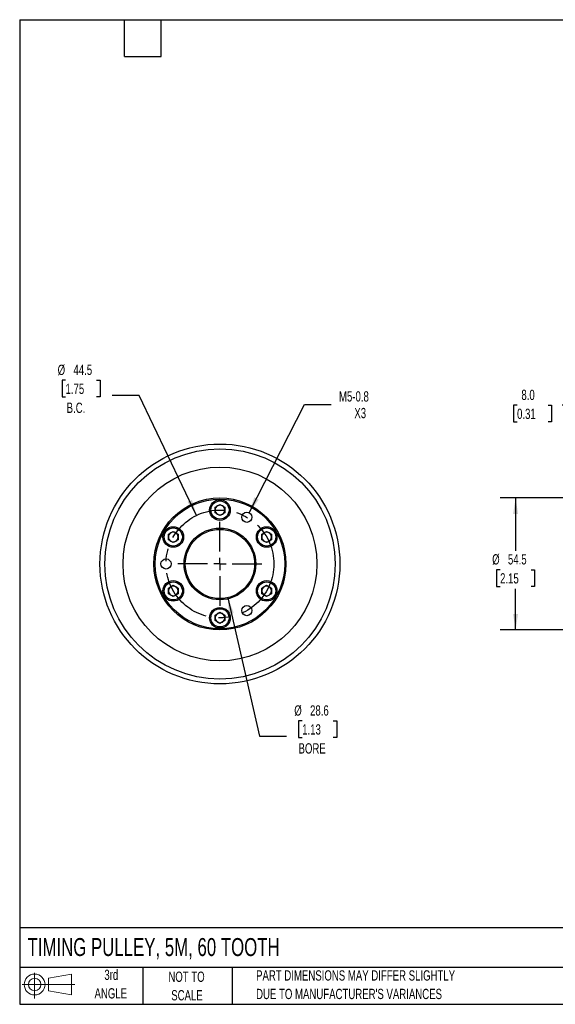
# Model space of a CAD drawing. Header units: millimetres. Extents: x 13 to 546, y 13 to 419.
# Tile 1 of 6: x 13 to 234, y 13 to 419. Entities that reach past the tile are written whole.
import ezdxf

# ---------------------------------------------------------------- set-up
doc = ezdxf.new("R2010")
doc.units = ezdxf.units.MM
doc.header["$LTSCALE"] = 2
doc.linetypes.add('CENTERX2', pattern=[20.32, 12.7, -2.54, 2.54, -2.54])
doc.layers.add('CENTER', color=40, linetype='CENTERX2')
doc.layers.add('SLD-DEFPOINTS', color=7, linetype='Continuous')
doc.layers.add('DIMENSIONS', color=140, linetype='Continuous', lineweight=25)
doc.layers.add('TEXT', color=140, linetype='Continuous', lineweight=25)
doc.styles.add('SLDTEXTSTYLE0', font='TXT', dxfattribs={"width": 0.7})
doc.dimstyles.new('SLDDIMSTYLE0', dxfattribs={"dimtxt": 4.316016, "dimasz": 6.604, "dimexe": 0, "dimexo": 0.0625, "dimgap": 1.079004, "dimtad": 0, "dimtih": 1, "dimtoh": 1, "dimrnd": 1e-09, "dimzin": 12, "dimdsep": 46, "dimtxsty": 'SLDTEXTSTYLE0', "dimsah": 1, "dimcen": 0, "dimadec": 0, "dimazin": 3, "dimtfac": 1, "dimtofl": 0, "dimtmove": 0, "dimatfit": 3, "dimfxl": 0, "dimfrac": 2, "dimtolj": 1, "dimtzin": 12, "dimarcsym": 0})
doc.dimstyles.new('SLDDIMSTYLE1', dxfattribs={"dimtxt": 4.316016, "dimasz": 6.604, "dimexe": 0, "dimexo": 0.0625, "dimgap": 1.079004, "dimtad": 0, "dimtih": 1, "dimtoh": 1, "dimrnd": 1e-09, "dimzin": 12, "dimdsep": 46, "dimtxsty": 'SLDTEXTSTYLE0', "dimsah": 1, "dimcen": 0, "dimadec": 0, "dimazin": 3, "dimtfac": 1, "dimtofl": 0, "dimtmove": 0, "dimatfit": 3, "dimfxl": 0, "dimfrac": 2, "dimtolj": 1, "dimtzin": 12, "dimarcsym": 0})
doc.dimstyles.new('SLDDIMSTYLE3', dxfattribs={"dimtxt": 4.316016, "dimasz": 6.604, "dimexe": 0, "dimexo": 0.0625, "dimgap": 1.079004, "dimtad": 0, "dimtih": 1, "dimtoh": 1, "dimrnd": 1e-09, "dimzin": 12, "dimdsep": 46, "dimtxsty": 'SLDTEXTSTYLE0', "dimsah": 1, "dimcen": 0.09, "dimadec": 0, "dimazin": 3, "dimtfac": 1, "dimtofl": 0, "dimtmove": 0, "dimatfit": 3, "dimfxl": 0, "dimfrac": 2, "dimtolj": 1, "dimtzin": 12, "dimarcsym": 0})
doc.dimstyles.new('SLDDIMSTYLE4', dxfattribs={"dimtxt": 4.316016, "dimasz": 6.604, "dimexe": 0, "dimexo": 0.0625, "dimgap": 1.079004, "dimtad": 0, "dimtih": 1, "dimtoh": 1, "dimrnd": 1e-09, "dimzin": 4, "dimdsep": 46, "dimtxsty": 'SLDTEXTSTYLE0', "dimsah": 1, "dimcen": 0.09, "dimadec": 0, "dimazin": 1, "dimtfac": 1, "dimtmove": 0, "dimatfit": 0, "dimfxl": 0, "dimfrac": 2, "dimtolj": 1, "dimtzin": 12, "dimarcsym": 0})

# ---------------------------------------------------------------- blocks, each defined once
blk = doc.blocks.new('Block11')
at = {"color": 7, "linetype": 'Continuous', "lineweight": 18}
for p, q in [((5.18, 10.62), (5.18, 0)), ((10.96, 8.33), (20.35, 10.06)), ((10.96, 3.19), (10.96, 8.33)), ((20.35, 10.06), (20.35, 1.46)), ((0, 5.76), (21.75, 5.76)), ((10.96, 3.19), (20.35, 1.46))]:
    blk.add_line(p, q, dxfattribs=at)
for radius in [4.3, 2.57]:
    blk.add_circle((5.18, 5.76), radius, dxfattribs=at)
blk = doc.blocks.new('Block12')
at = {"layer": 'SLD-DEFPOINTS'}
blk.add_blockref('Block11', (0, 0), dxfattribs=at)
blk = doc.blocks.new('_D')
at = {"layer": 'DIMENSIONS'}
for p, q in [((31.62, 270.26), (30.17, 270.26)), ((30.17, 270.26), (30.17, 263.4)), ((44.45, 270.26), (45.9, 270.26)), ((45.9, 270.26), (45.9, 263.4)), ((30.17, 263.4), (31.62, 263.4)), ((45.9, 263.4), (44.45, 263.4)), ((61.99, 263.99), (50.88, 263.99)), ((85.71, 214.52), (61.99, 263.99))]:
    blk.add_line(p, q, dxfattribs=at)
blk.add_solid([(85.71, 214.52), (83.77, 220.92), (81.94, 220.04)], dxfattribs=at)
at = {"layer": 'DIMENSIONS', "char_height": 4.233, "attachment_point": 1, "style": 'SLDTEXTSTYLE0'}
for s, insert in [('%%c', (28.36, 276.69)), ('44.5', (34.88, 276.69)), ('1.75', (31.62, 268.86)), ('B.C.', (32.07, 261.03))]:
    blk.add_mtext(s, dxfattribs=dict(at, insert=insert))
blk = doc.blocks.new('_D_1')
at = {"layer": 'DIMENSIONS'}
for p, q in [((98.54, 180.54), (111.71, 123.4)), ((129.26, 129.67), (127.81, 129.67)), ((127.81, 129.67), (127.81, 122.81)), ((142.08, 129.67), (143.53, 129.67)), ((143.53, 129.67), (143.53, 122.81)), ((111.71, 123.4), (122.82, 123.4)), ((127.81, 122.81), (129.26, 122.81)), ((143.53, 122.81), (142.08, 122.81))]:
    blk.add_line(p, q, dxfattribs=at)
blk.add_solid([(98.54, 180.54), (99.03, 173.87), (101.01, 174.33)], dxfattribs=at)
at = {"layer": 'DIMENSIONS', "char_height": 4.233, "attachment_point": 1, "style": 'SLDTEXTSTYLE0'}
for s, insert in [('%%c', (126, 136.1)), ('28.6', (132.51, 136.1)), ('1.13', (129.26, 128.27)), ('BORE', (127.76, 120.44))]:
    blk.add_mtext(s, dxfattribs=dict(at, insert=insert))
blk = doc.blocks.new('_D_2')
at = {"layer": 'DIMENSIONS'}
for p, q in [((107.41, 215.6), (130.16, 260.26)), ((130.16, 260.26), (141.27, 260.26))]:
    blk.add_line(p, q, dxfattribs=at)
blk.add_solid([(107.41, 215.6), (111.31, 221.02), (109.5, 221.94)], dxfattribs=at)
at = {"layer": 'DIMENSIONS', "char_height": 4.233, "attachment_point": 1, "style": 'SLDTEXTSTYLE0'}
for s, insert in [('M5-0.8', (144.44, 265.72)), ('X3', (150.79, 258.86))]:
    blk.add_mtext(s, dxfattribs=dict(at, insert=insert))
blk = doc.blocks.new('SW_CENTERMARKSYMBOL_0')
at = {"layer": 'CENTER', "color": 0}
for p, q in [((0, 5.08), (0, 17.3275)), ((-5.08, 0), (-17.3275, 0)), ((0, 0), (-2.54, 0)), ((0, 0), (0, 2.54)), ((0, 0), (0, -2.54)), ((0, 0), (2.54, 0)), ((5.08, 0), (17.3275, 0)), ((0, -5.08), (0, -17.3275))]:
    blk.add_line(p, q, dxfattribs=at)
blk = doc.blocks.new('_D_4')
at = {"layer": 'DIMENSIONS'}
for p, q in [((249.7, 221.71), (210.98, 221.71)), ((217.33, 221.71), (217.33, 199.87)), ((210.92, 192.05), (209.47, 192.05)), ((209.47, 192.05), (209.47, 185.19)), ((223.74, 192.05), (225.19, 192.05)), ((225.19, 192.05), (225.19, 185.19)), ((209.47, 185.19), (210.92, 185.19)), ((217.33, 167.21), (217.33, 184.22)), ((225.19, 185.19), (223.74, 185.19)), ((249.7, 167.21), (210.98, 167.21))]:
    blk.add_line(p, q, dxfattribs=at)
for points in [[(217.33, 221.71), (216.31, 215.1), (218.34, 215.1)], [(217.33, 167.21), (218.34, 173.81), (216.31, 173.81)]]:
    blk.add_solid(points, dxfattribs=at)
at = {"layer": 'DIMENSIONS', "char_height": 4.233, "attachment_point": 1, "style": 'SLDTEXTSTYLE0'}
for s, insert in [('%%c', (207.66, 198.47)), ('54.5', (214.17, 198.47)), ('2.15', (210.92, 190.64))]:
    blk.add_mtext(s, dxfattribs=dict(at, insert=insert))
blk = doc.blocks.new('_D_5')
at = {"layer": 'DIMENSIONS'}
for p, q in [((251.74, 223.75), (251.74, 266.29)), ((259.74, 223.75), (259.74, 266.29)), ((217.93, 259.94), (216.48, 259.94)), ((216.48, 259.94), (216.48, 253.08)), ((230.75, 259.94), (232.2, 259.94)), ((232.2, 259.94), (232.2, 253.08)), ((251.74, 259.94), (236.6, 259.94)), ((259.74, 259.94), (272.44, 259.94)), ((216.48, 253.08), (217.93, 253.08)), ((232.2, 253.08), (230.75, 253.08))]:
    blk.add_line(p, q, dxfattribs=at)
for points in [[(251.74, 259.94), (245.14, 260.96), (245.14, 258.92)], [(259.74, 259.94), (266.35, 258.92), (266.35, 260.96)]]:
    blk.add_solid(points, dxfattribs=at)
at = {"layer": 'DIMENSIONS', "char_height": 4.233, "attachment_point": 1, "style": 'SLDTEXTSTYLE0'}
for s, insert in [('8.0', (219.72, 266.36)), ('0.31', (217.93, 258.54))]:
    blk.add_mtext(s, dxfattribs=dict(at, insert=insert))

msp = doc.modelspace()

# ---------------------------------------------------------------- linework, layer by layer
for p, q in [((93.329, 217.862), (95.329, 219.017)), ((93.329, 215.553), (93.329, 217.862)), ((95.329, 214.398), (93.329, 215.553)), ((95.329, 219.017), (97.329, 217.862)), ((97.329, 215.553), (95.329, 214.398)), ((97.329, 217.862), (97.329, 215.553)), ((74.06, 206.737), (76.06, 207.892)), ((76.06, 207.892), (78.06, 206.737)), ((112.598, 206.737), (114.598, 207.892)), ((114.598, 207.892), (116.598, 206.737)), ((74.06, 204.428), (74.06, 206.737)), ((76.06, 203.273), (74.06, 204.428)), ((78.06, 204.428), (76.06, 203.273)), ((78.06, 206.737), (78.06, 204.428)), ((112.598, 204.428), (112.598, 206.737)), ((114.598, 203.273), (112.598, 204.428)), ((116.598, 204.428), (114.598, 203.273)), ((116.598, 206.737), (116.598, 204.428)), ((74.06, 184.487), (76.06, 185.642)), ((74.06, 182.178), (74.06, 184.487)), ((76.06, 185.642), (78.06, 184.487)), ((78.06, 184.487), (78.06, 182.178)), ((112.598, 184.487), (114.598, 185.642)), ((112.598, 182.178), (112.598, 184.487)), ((114.598, 185.642), (116.598, 184.487)), ((116.598, 184.487), (116.598, 182.178)), ((76.06, 181.023), (74.06, 182.178)), ((78.06, 182.178), (76.06, 181.023)), ((114.598, 181.023), (112.598, 182.178)), ((116.598, 182.178), (114.598, 181.023)), ((93.329, 173.362), (95.329, 174.517)), ((93.329, 171.053), (93.329, 173.362)), ((95.329, 169.898), (93.329, 171.053)), ((95.329, 174.517), (97.329, 173.362)), ((97.329, 171.053), (95.329, 169.898)), ((97.329, 173.362), (97.329, 171.053))]:
    msp.add_line(p, q)
for centre, radius in [((95.329, 194.457), 49.5), ((95.329, 194.457), 47.5), ((95.329, 194.457), 40), ((95.329, 194.457), 27.25), ((95.329, 194.457), 26.75), ((95.329, 216.707), 4.25), ((95.329, 216.707), 3.75), ((106.454, 213.726), 2.1), ((76.06, 205.582), 4.25), ((76.06, 205.582), 3.75), ((95.329, 194.457), 14.787), ((95.329, 194.457), 14.287), ((114.598, 205.582), 4.25), ((114.598, 205.582), 3.75), ((73.079, 194.457), 2.1), ((76.06, 183.332), 4.25), ((76.06, 183.332), 3.75), ((114.598, 183.332), 4.25), ((114.598, 183.332), 3.75), ((95.329, 172.207), 4.25), ((95.329, 172.207), 3.75), ((106.454, 175.188), 2.1)]:
    msp.add_circle(centre, radius)
for centre, start, end in [((95.329, 216.707), 120, 180), ((95.329, 216.707), 180, 240), ((95.329, 216.707), 60, 120), ((95.329, 216.707), 0, 60), ((95.329, 216.707), 300, 0), ((95.329, 216.707), 240, 300), ((76.06, 205.582), 120, 180), ((76.06, 205.582), 60, 120), ((76.06, 205.582), 0, 60), ((114.598, 205.582), 120, 180), ((114.598, 205.582), 60, 120), ((114.598, 205.582), 0, 60), ((76.06, 205.582), 180, 240), ((76.06, 205.582), 240, 300), ((76.06, 205.582), 300, 0), ((114.598, 205.582), 180, 240), ((114.598, 205.582), 240, 300), ((114.598, 205.582), 300, 0), ((76.06, 183.332), 120, 180), ((76.06, 183.332), 180, 240), ((76.06, 183.332), 60, 120), ((76.06, 183.332), 0, 60), ((76.06, 183.332), 300, 0), ((114.598, 183.332), 120, 180), ((114.598, 183.332), 180, 240), ((114.598, 183.332), 60, 120), ((114.598, 183.332), 0, 60), ((114.598, 183.332), 300, 0), ((76.06, 183.332), 240, 300), ((114.598, 183.332), 240, 300), ((95.329, 172.207), 120, 180), ((95.329, 172.207), 180, 240), ((95.329, 172.207), 60, 120), ((95.329, 172.207), 0, 60), ((95.329, 172.207), 300, 0), ((95.329, 172.207), 240, 300)]:
    msp.add_arc(centre, 2, start, end)
at = {"layer": 'CENTER', "linetype": 'CENTERX2'}
msp.add_circle((95.329, 194.457), 22.25, dxfattribs=at)
at = {"layer": 'TEXT'}
for p, q in [((12.7, 419.1), (546.1, 419.1)), ((12.7, 419.1), (12.7, 12.7)), ((55.88, 403.86), (55.88, 419.1)), ((71.12, 403.86), (71.12, 419.1)), ((55.88, 403.86), (71.12, 403.86)), ((546.1, 44.252), (12.7, 44.252)), ((546.1, 27.94), (12.7, 27.94)), ((63.5, 27.94), (63.5, 12.7)), ((100.423, 27.94), (100.423, 12.7)), ((12.7, 12.7), (546.1, 12.7))]:
    msp.add_line(p, q, dxfattribs=at)

# ---------------------------------------------------------------- block references
at = {"layer": 'CENTER'}
msp.add_blockref('SW_CENTERMARKSYMBOL_0', (95.329, 194.457), dxfattribs=at)
at = {"layer": 'SLD-DEFPOINTS'}
msp.add_blockref('Block12', (13.676, 15.108), dxfattribs=at)

# ---------------------------------------------------------------- texts
at = {"layer": 'TEXT', "style": 'SLDTEXTSTYLE0'}
for s, insert, char_height, attachment_point in [('TIMING PULLEY, 5M, 60 TOOTH', (15.931, 40.037), 7.40833, 1), ('3rd', (50.493, 26.987), 4.2333, 2), ('NOT TO', (81.537, 26.197), 4.2333, 2), ('PART DIMENSIONS MAY DIFFER SLIGHTLY', (110.239, 26.735), 4.23333, 1), ('ANGLE', (50.298, 19.342), 4.2333, 2), ('SCALE', (81.729, 18.553), 4.2333, 2), ("DUE TO MANUFACTURER'S VARIANCES", (110.239, 19.09), 4.23333, 1)]:
    msp.add_mtext(s, dxfattribs=dict(at, insert=insert, char_height=char_height, attachment_point=attachment_point))

# ---------------------------------------------------------------- dimensions: what is measured, and where the dimension line sits
at = {"layer": 'DIMENSIONS'}
for p1, p2, text, picture, middle in [((104.948, 174.394), (85.711, 214.521), '<>\\PB.C.', '_D', (38.035, 266.224)), ((92.119605, 208.379678), (98.539151, 180.535109), '<>\\PBORE', '_D_1', (135.669088, 125.634815))]:
    dim = msp.add_diameter_dim_2p(p1=p1, p2=p2, text=text, dimstyle='SLDDIMSTYLE0', dxfattribs=at)
    dim.commit()
    dim.dimension.update_dxf_attribs({"geometry": picture, "text_midpoint": middle, "dimtype": 163})
dim = msp.add_diameter_dim_2p(p1=(105.501, 211.855), p2=(107.407, 215.598), text='M5-0.8\\PX3', dimstyle='SLDDIMSTYLE1', override={"dimpost": '<>'}, dxfattribs=at)
dim.commit()
dim.dimension.update_dxf_attribs({"geometry": '_D_2', "text_midpoint": (154.517, 260.262), "dimtype": 163})
dim = msp.add_linear_dim(base=(259.745, 259.94), p1=(251.745, 221.207), p2=(259.745, 221.207), dimstyle='SLDDIMSTYLE4', dxfattribs=at)
dim.commit()
dim.dimension.update_dxf_attribs({"geometry": '_D_5', "text_midpoint": (224.341, 259.94), "dimtype": 160})
dim = msp.add_linear_dim(base=(217.328, 167.207), p1=(252.245, 221.707), p2=(252.245, 167.207), angle=90, text='%%c<>', dimstyle='SLDDIMSTYLE3', dxfattribs=at)
dim.commit()
dim.dimension.update_dxf_attribs({"geometry": '_D_4', "text_midpoint": (217.328, 192.046), "dimtype": 160})

doc.saveas('drawing.dxf')
